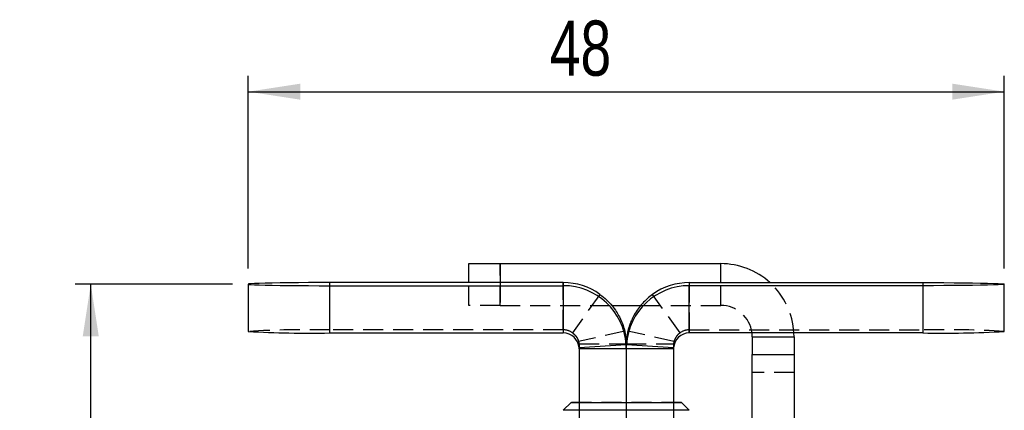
# Model space of a CAD drawing. Extents: x 68 to 409, y 19 to 281.
# Tile 7 of 8: x 201 to 263, y 186 to 210. Entities that reach past the tile are written whole.
import ezdxf

# ---------------------------------------------------------------- set-up
doc = ezdxf.new("R2010")
doc.units = 0
doc.linetypes.add('HIDDEN', pattern=[1.905, 1.27, -0.635])
doc.layers.get('0').update_dxf_attribs({"linetype": 'CONTINUOUS'})
doc.styles.add('SLDTEXTSTYLE0', font='TXT', dxfattribs={"width": 0.75})
doc.dimstyles.new('SLDDIMSTYLE0', dxfattribs={"dimtxt": 3.5, "dimasz": 3.302, "dimexe": 0, "dimexo": 0.0625, "dimgap": 0.875, "dimtad": 1, "dimdec": 0, "dimrnd": 1e-09, "dimzin": 12, "dimtxsty": 'SLDTEXTSTYLE0', "dimsah": 1, "dimcen": 0.09, "dimazin": 3, "dimtfac": 1, "dimtdec": 0, "dimtofl": 0, "dimtmove": 0, "dimatfit": 3, "dimtolj": 1, "dimtzin": 12})
doc.dimstyles.new('SLDDIMSTYLE1', dxfattribs={"dimtxt": 3.5, "dimasz": 3.302, "dimexe": 0, "dimexo": 0.0625, "dimgap": 0.875, "dimtad": 1, "dimdec": 3, "dimrnd": 1e-09, "dimzin": 12, "dimtxsty": 'SLDTEXTSTYLE0', "dimsah": 1, "dimcen": 0.09, "dimazin": 3, "dimtfac": 1, "dimtdec": 3, "dimtofl": 0, "dimtmove": 0, "dimatfit": 3, "dimtolj": 1, "dimtzin": 12})

# ---------------------------------------------------------------- blocks, each defined once
blk = doc.blocks.new('_D_8')
at = {"color": 179, "linetype": 'CONTINUOUS'}
for p, q in [((214.21, 193.517), (204.21, 193.517)), ((205.21, 136.837), (205.21, 193.517)), ((215.21, 136.837), (204.21, 136.837))]:
    blk.add_line(p, q, dxfattribs=at)
for points in [[(205.21, 193.517), (204.702, 190.215), (205.718, 190.215)], [(205.21, 136.837), (205.718, 140.139), (204.702, 140.139)]]:
    blk.add_solid(points, dxfattribs=at)
at = {"color": 179, "linetype": 'CONTINUOUS', "insert": (200.698, 166.492, -17.654), "char_height": 3.5, "attachment_point": 1, "rotation": 90, "style": 'SLDTEXTSTYLE0'}
blk.add_mtext('57', dxfattribs=at)
blk = doc.blocks.new('_D_9')
at = {"color": 179, "linetype": 'CONTINUOUS'}
for p, q in [((215.21, 194.517), (215.21, 206.725)), ((263.21, 194.517), (263.21, 206.725)), ((215.21, 205.725), (263.21, 205.725))]:
    blk.add_line(p, q, dxfattribs=at)
for points in [[(215.21, 205.725), (218.512, 205.217), (218.512, 206.233)], [(263.21, 205.725), (259.908, 206.233), (259.908, 205.217)]]:
    blk.add_solid(points, dxfattribs=at)
at = {"color": 179, "linetype": 'CONTINUOUS', "insert": (234.349, 210.237, -17.654), "char_height": 3.5, "attachment_point": 1, "style": 'SLDTEXTSTYLE0'}
blk.add_mtext('48', dxfattribs=at)

msp = doc.modelspace()

# ---------------------------------------------------------------- linework, layer by layer
at = {"color": 7, "linetype": 'CONTINUOUS'}
for p, q in [((229.2099, 193.6162), (229.2099, 194.817)), ((229.2099, 194.817), (231.2099, 194.817)), ((231.2099, 194.817), (245.2099, 194.817)), ((215.2098, 193.5173), (215.2098, 190.5178)), ((235.2099, 193.6162), (220.3822, 193.6162)), ((220.3822, 193.4183), (235.2099, 193.4183)), ((220.3822, 190.4189), (220.3822, 193.4183)), ((235.2099, 193.6162), (235.2099, 193.4183)), ((235.2099, 193.4183), (235.2099, 190.4189)), ((243.2099, 193.6162), (243.2099, 193.4183)), ((243.2099, 193.6162), (258.0376, 193.6162)), ((243.2099, 190.4189), (243.2099, 193.4183)), ((258.0376, 193.4183), (243.2099, 193.4183)), ((258.0376, 193.4183), (258.0376, 190.4189)), ((263.21, 190.5178), (263.21, 193.5173)), ((238.2901, 192.167), (240.1338, 192.167)), ((220.3822, 190.4189), (235.2099, 190.4189)), ((239.1076, 190.5444), (239.2099, 189.7308)), ((258.0376, 190.4189), (243.2099, 190.4189)), ((247.2099, 190.167), (247.194, 190.4189)), ((247.2099, 190.167), (249.8599, 190.167)), ((247.2099, 190.167), (247.2099, 189.0546)), ((249.8599, 190.167), (249.8531, 190.4189)), ((249.8599, 190.167), (249.8599, 189.0546)), ((239.2016, 189.6756), (236.2078, 189.4832)), ((236.2099, 189.4191), (236.2078, 189.4832)), ((239.2099, 189.4191), (236.2099, 189.4191)), ((236.2099, 189.4191), (236.2099, 186.0165)), ((239.2099, 189.4191), (239.2016, 189.6756)), ((239.2099, 189.4191), (239.2181, 189.6756)), ((239.2099, 189.4191), (239.2099, 186.0175)), ((242.2099, 189.4191), (239.2099, 189.4191)), ((242.2119, 189.4832), (239.2181, 189.6756)), ((242.2099, 189.4191), (242.2119, 189.4832)), ((242.2099, 189.4191), (242.2099, 186.0165)), ((247.2099, 189.0546), (249.8599, 189.0546)), ((247.2099, 183.8585), (247.2099, 189.0546)), ((249.8599, 189.0546), (249.8599, 183.8585)), ((235.7099, 186.0155), (235.2099, 185.5155)), ((243.2099, 185.5155), (242.7099, 186.0155))]:
    msp.add_line(p, q, dxfattribs=at)
at = {"color": 8, "linetype": 'CONTINUOUS'}
for p, q in [((231.2099, 194.817), (231.2099, 193.6162)), ((245.2099, 193.6162), (245.2099, 194.817))]:
    msp.add_line(p, q, dxfattribs=at)
at = {"color": 7, "linetype": 'HIDDEN'}
for p, q in [((231.2099, 192.167), (231.2099, 194.817)), ((245.2099, 192.167), (245.2099, 194.817)), ((220.3822, 190.6168), (220.3822, 193.6162)), ((229.2099, 192.167), (229.2099, 193.6162)), ((231.2099, 193.6162), (231.2099, 192.167)), ((235.2099, 190.6168), (235.2099, 193.6162)), ((243.2099, 193.6162), (243.2099, 190.6168)), ((245.2099, 192.167), (245.2099, 193.6162)), ((258.0376, 193.6162), (258.0376, 190.6168)), ((237.5393, 192.8681), (235.7922, 190.4297)), ((242.6275, 190.4297), (240.8805, 192.8681)), ((231.2099, 192.167), (229.2099, 192.167)), ((231.2099, 192.167), (238.2901, 192.167)), ((240.1338, 192.167), (245.2099, 192.167)), ((235.2099, 190.6168), (220.3822, 190.6168)), ((235.2099, 190.6168), (235.2099, 190.4189)), ((239.1076, 190.5444), (236.1843, 189.8705)), ((243.2099, 190.6168), (243.2099, 190.4189)), ((243.2099, 190.6168), (258.0376, 190.6168)), ((247.2099, 190.167), (249.8599, 190.167)), ((236.1843, 189.8705), (236.2099, 189.7308)), ((236.2099, 189.7308), (236.2099, 189.4191)), ((236.2099, 189.7308), (239.2099, 189.7308)), ((239.2099, 189.7308), (239.2099, 189.4191)), ((239.2099, 189.7308), (242.2099, 189.7308)), ((242.2354, 189.8705), (242.2099, 189.7308)), ((242.2099, 189.7308), (242.2099, 189.4191)), ((249.8599, 187.917), (247.2099, 187.917)), ((236.2099, 186.0165), (236.2099, 180.1788)), ((239.2099, 186.0175), (239.2099, 180.1788)), ((242.2099, 186.0165), (242.2099, 180.1788))]:
    msp.add_line(p, q, dxfattribs=at)
at = {"color": 7, "linetype": 'CONTINUOUS', "flags": 128}
for points in [[(220.3822, 193.6162), (219.707, 193.6154), (219.0434, 193.6128), (218.4028, 193.6087), (217.796, 193.603), (217.2334, 193.5958), (216.7247, 193.5872), (216.2786, 193.5775), (215.9027, 193.5667), (215.6035, 193.5551), (215.386, 193.5429), (215.254, 193.5302), (215.2098, 193.5173), (215.254, 193.5043), (215.386, 193.4917), (215.6035, 193.4794), (215.9027, 193.4678), (216.2786, 193.457), (216.7247, 193.4473), (217.2334, 193.4388), (217.796, 193.4316), (218.4028, 193.4258), (219.0434, 193.4217), (219.707, 193.4192), (220.3822, 193.4183)], [(258.0376, 193.6162), (258.7127, 193.6154), (259.3763, 193.6128), (260.017, 193.6087), (260.6238, 193.603), (261.1864, 193.5958), (261.695, 193.5872), (262.1411, 193.5775), (262.517, 193.5667), (262.8163, 193.5551), (263.0338, 193.5429), (263.1658, 193.5302), (263.21, 193.5173), (263.1658, 193.5043), (263.0338, 193.4917), (262.8163, 193.4794), (262.517, 193.4678), (262.1411, 193.457), (261.695, 193.4473), (261.1864, 193.4388), (260.6238, 193.4316), (260.017, 193.4258), (259.3763, 193.4217), (258.7127, 193.4192), (258.0376, 193.4183)], [(235.7099, 186.0155), (235.753, 186.0158), (235.8812, 186.0161), (236.0914, 186.0164), (236.3783, 186.0167), (236.735, 186.0169), (237.1526, 186.0171), (237.6209, 186.0173), (238.1283, 186.0174), (238.6624, 186.0175), (239.2099, 186.0175), (239.7574, 186.0175), (240.2914, 186.0174), (240.7989, 186.0173), (241.2671, 186.0171), (241.6848, 186.0169), (242.0414, 186.0167), (242.3284, 186.0164), (242.5386, 186.0161), (242.6668, 186.0158), (242.7099, 186.0155)], [(243.2099, 185.5155), (243.1673, 185.5159), (243.0403, 185.5162), (242.8317, 185.5165), (242.5459, 185.5168), (242.189, 185.517), (241.7686, 185.5173), (241.2936, 185.5175), (240.7743, 185.5176), (240.2216, 185.5177), (239.6474, 185.5178), (239.0638, 185.5178), (238.4833, 185.5177), (237.9184, 185.5177), (237.3809, 185.5175), (236.8824, 185.5174), (236.4336, 185.5172), (236.0439, 185.5169), (235.7217, 185.5166), (235.4738, 185.5163), (235.3056, 185.516), (235.2206, 185.5157), (235.2099, 185.5155)]]:
    msp.add_lwpolyline(points, dxfattribs=at)
at = {"color": 7, "linetype": 'HIDDEN', "flags": 128}
for points in [[(242.2354, 189.8705), (240.7738, 190.2075), (239.3121, 190.5444)], [(242.7099, 186.0155), (242.6668, 186.0152), (242.5386, 186.0149), (242.3284, 186.0146), (242.0414, 186.0144), (241.6848, 186.0141), (241.2671, 186.0139), (240.7989, 186.0138), (240.2914, 186.0137), (239.7574, 186.0136), (239.2099, 186.0136), (238.6624, 186.0136), (238.1283, 186.0137), (237.6209, 186.0138), (237.1526, 186.0139), (236.735, 186.0141), (236.3783, 186.0144), (236.0914, 186.0146), (235.8812, 186.0149), (235.753, 186.0152), (235.7099, 186.0155), (235.7099, 186.0155)]]:
    msp.add_lwpolyline(points, dxfattribs=at)
at = {"color": 7, "linetype": 'CONTINUOUS'}
for centre, radius, start, end in [((245.2099, 190.167), 4.65, 47.881913, 90), ((235.2099, 189.6157), 4.0005, 54.389242, 90.000439), ((235.2102, 189.4186), 3.9997, 3.68365, 90.004822), ((243.2095, 189.4186), 3.9997, 89.995178, 176.31635), ((243.2099, 189.6157), 4.0005, 89.999561, 125.610758), ((219.0895, 258.0873), 67.6808, 266.713746, 271.094356), ((235.21, 189.4189), 0.9999, 3.683669, 90.00477), ((243.2098, 189.4189), 0.9999, 89.99523, 176.316331), ((259.3302, 258.0873), 67.6808, 268.905644, 273.286254)]:
    msp.add_arc(centre, radius, start, end, dxfattribs=at)
at = {"color": 7, "linetype": 'HIDDEN'}
for centre, radius, start, end in [((245.2099, 190.167), 4.65, 3.104764, 47.881913), ((245.2099, 190.167), 2, 7.234251, 90), ((219.0895, 122.9494), 67.6797, 88.90562, 93.286299), ((235.2099, 189.6166), 1.0001, 54.389052, 90.000639), ((243.2099, 189.6166), 1.0001, 89.999361, 125.610948), ((259.3302, 122.9494), 67.6797, 86.713701, 91.09438)]:
    msp.add_arc(centre, radius, start, end, dxfattribs=at)
at = {"color": 7, "linetype": 'CONTINUOUS'}
for points, knots in [([(237.5393, 192.8681), (237.6873, 192.7528), (237.9694, 192.5331), (238.3119, 192.1576), (238.5772, 191.7931), (238.8306, 191.355), (239.031, 190.8504), (239.0822, 190.6461), (239.1076, 190.5444)], [0, 0, 0, 0, 0.1610416, 0.307013, 0.4395951, 0.5610289, 0.7816896, 1, 1, 1, 1]), ([(240.8805, 192.8681), (240.6543, 192.6845), (240.3138, 192.408), (239.9497, 191.9504), (239.7143, 191.5838), (239.5642, 191.2793), (239.4807, 191.0774), (239.4176, 190.9087), (239.3588, 190.7269), (239.3292, 190.6111), (239.3121, 190.5444)], [0, 0, 0, 0, 0.2483897, 0.3739771, 0.51269901, 0.63982508, 0.69476854, 0.74163264, 0.85126308, 1, 1, 1, 1]), ([(239.3121, 190.5444), (239.3007, 190.5006), (239.2758, 190.4049), (239.2241, 190.1222), (239.2149, 189.8675), (239.2099, 189.7308)], [0, 0, 0, 0, 0.280925, 0.6139367, 1, 1, 1, 1])]:
    msp.add_open_spline(points, degree=3, knots=knots, dxfattribs=at)
at = {"color": 7, "linetype": 'HIDDEN'}
for points, knots in [([(235.7922, 190.4297), (235.8299, 190.4003), (235.9059, 190.3409), (235.9937, 190.2431), (236.0589, 190.153), (236.1267, 190.0348), (236.1687, 189.924), (236.1786, 189.89), (236.1843, 189.8705)], [0, 0, 0, 0, 0.078866, 0.1591732, 0.2494757, 0.3559443, 0.6307016, 1, 1, 1, 1]), ([(242.6275, 190.4297), (242.5982, 190.4073), (242.5365, 190.36), (242.459, 190.2814), (242.3891, 190.1955), (242.3046, 190.0616), (242.2478, 189.9157), (242.2403, 189.8881), (242.2354, 189.8705)], [0, 0, 0, 0, 0.06140352, 0.12926931, 0.20863432, 0.31271971, 0.56167452, 1, 1, 1, 1])]:
    msp.add_open_spline(points, degree=3, knots=knots, dxfattribs=at)

# ---------------------------------------------------------------- dimensions: what is measured, and where the dimension line sits
at = {"color": 179, "linetype": 'CONTINUOUS'}
dim = msp.add_linear_dim(base=(263.21, 205.7252), p1=(215.2098, 193.5173), p2=(263.21, 193.5173), dimstyle='SLDDIMSTYLE1', dxfattribs=at)
dim.commit()
dim.dimension.update_dxf_attribs({"geometry": '_D_9', "text_midpoint": (238.3568, 205.7252), "dimtype": 160})
dim = msp.add_linear_dim(base=(205.2098, 193.5173), p1=(216.2099, 136.8369), p2=(215.2098, 193.5173), angle=90, dimstyle='SLDDIMSTYLE0', dxfattribs=at)
dim.commit()
dim.dimension.update_dxf_attribs({"geometry": '_D_8', "text_midpoint": (205.2098, 170.4998), "dimtype": 160})

doc.saveas('drawing.dxf')
